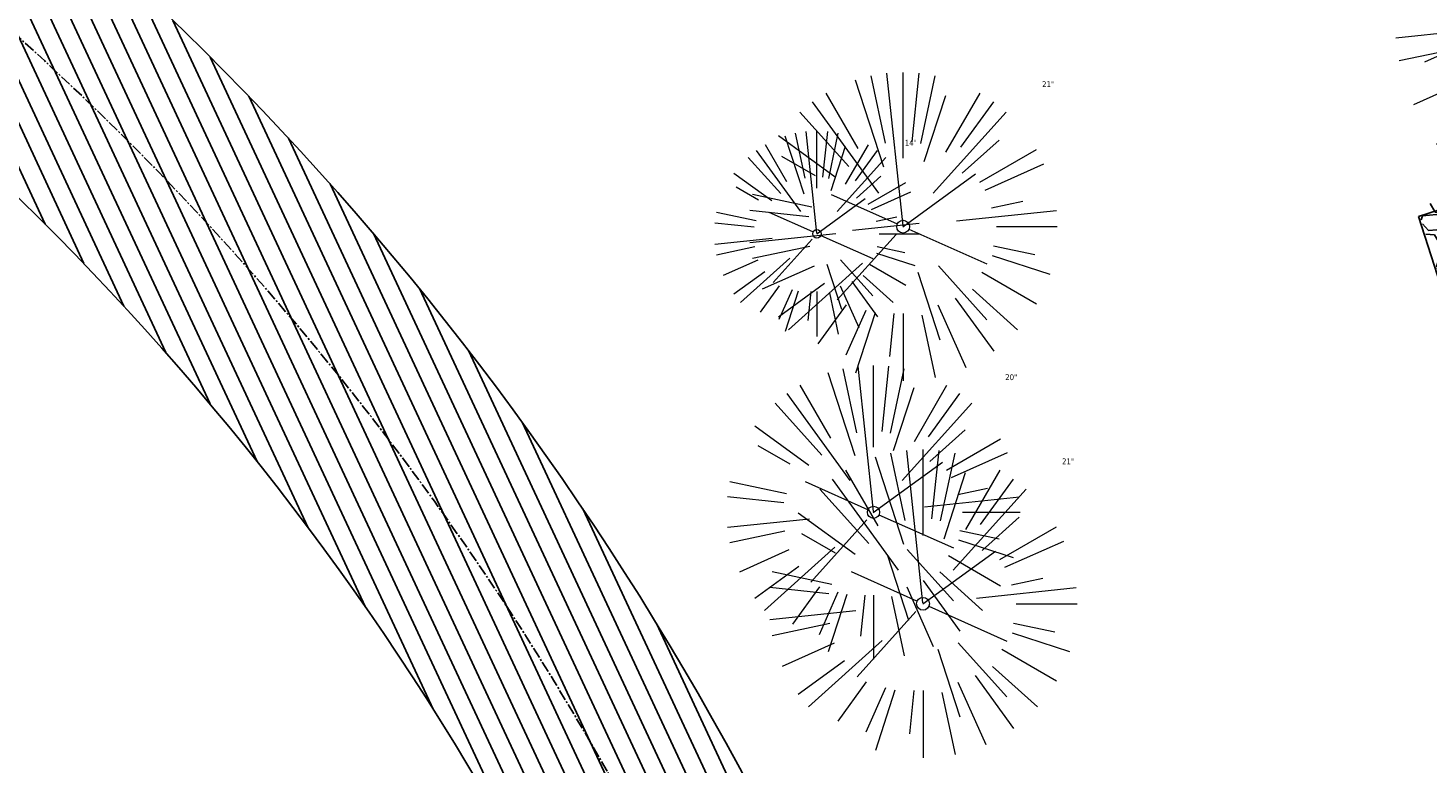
# Model space of a CAD drawing. Header units: feet. Extents: x 1133447 to 1140710, y 647622 to 649877.
# Tile 55 of 84: x 1134872 to 1134967, y 648908 to 648958. Entities that reach past the tile are written whole.
import ezdxf

# ---------------------------------------------------------------- set-up
doc = ezdxf.new("R2010")
doc.units = ezdxf.units.FT
doc.header["$MEASUREMENT"] = 0
doc.linetypes.add('CENTER2', pattern=[1.125, 0.75, -0.125, 0.125, -0.125])
for name, color, linetype in [('C-CAMPSITE-PADS', 6, 'Continuous'), ('C-PRKG-ASPH', 8, 'Continuous'), ('C-ROAD-ASPHALT', 1, 'Continuous'), ('C-ROAD-CNTR', 1, 'CENTER2'), ('C-SWLK-GRVL-PATT', 8, 'Continuous'), ('G-XREF', 7, 'Continuous')]:
    doc.layers.add(name, color=color, linetype=linetype)
doc.layers.add('V-SITE-VEGE', color=8, linetype='Continuous', lineweight=18)
doc.layers.add('V-SITE-VEGE-TEXT', color=8, linetype='Continuous', lineweight=18)
doc.styles.add('SEI-Dim & Leader', font='tahoma.ttf')
pattern_1 = [(115, (0, 0), (-1.132884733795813, -0.5282728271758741), [])]

# ---------------------------------------------------------------- blocks, each defined once
blk = doc.blocks.new('V-SITE-VEGE-Coniferious Tree 2')
at = {"color": 0, "linetype": 'ByBlock'}
for p, q in [((-0.0574950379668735, 0.2703678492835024), (-0.1039851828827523, 0.4890788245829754)), ((-0.0003172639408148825, 0.0025937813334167), (-0.05229705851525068, 0.4972664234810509)), ((-3.601054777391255e-05, 0.2219193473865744), (-3.601054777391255e-05, 0.5000060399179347)), ((0.02890183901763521, 0.2753366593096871), (0.05222503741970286, 0.4972664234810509)), ((0.0571938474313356, 0.2692740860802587), (0.1039131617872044, 0.4890788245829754)), ((-0.06264093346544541, 0.1926377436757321), (-0.1545378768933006, 0.4755369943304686)), ((-0.1460065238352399, 0.2528363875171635), (-0.2500390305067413, 0.4330260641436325)), ((0.06850648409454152, 0.2109817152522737), (0.1382469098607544, 0.425630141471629)), ((0.139142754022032, 0.2410654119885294), (0.2499670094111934, 0.4330260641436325)), ((-0.07913071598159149, 0.1088658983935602), (-0.2939353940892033, 0.4045257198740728)), ((0.1868724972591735, 0.2572635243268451), (0.2938633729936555, 0.4045257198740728)), ((-0.1756943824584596, 0.1950752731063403), (-0.3346129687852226, 0.3715878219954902)), ((0.09777767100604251, 0.108636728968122), (0.3345409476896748, 0.3715878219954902)), ((-0.2201011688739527, 0.1598873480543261), (-0.4045617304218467, 0.2938993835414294)), ((0.1919663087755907, 0.1728666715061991), (0.3115823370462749, 0.2805763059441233)), ((-0.2844040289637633, 0.1641894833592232), (-0.393144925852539, 0.2269610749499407)), ((0.2487690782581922, 0.143647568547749), (0.4329900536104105, 0.2500030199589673)), ((0.2658942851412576, 0.1183972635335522), (0.4567507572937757, 0.2033670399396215)), ((-0.0009318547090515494, -0.0006770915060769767), (0.2349564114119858, 0.1707208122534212)), ((-0.2961437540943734, 0.06292784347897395), (-0.4891148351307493, 0.1039491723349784)), ((-0.01992166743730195, 0.008854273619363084), (-0.2318825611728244, 0.1032199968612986)), ((0.2872695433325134, 0.06106323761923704), (0.3884790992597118, 0.08257391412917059)), ((-0.3060292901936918, 0.03215663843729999), (-0.4973024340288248, 0.05226104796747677)), ((0.173080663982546, 0.01818771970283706), (0.497230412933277, 0.05226104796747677)), ((0.3024988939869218, 0), (0.4999700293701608, 0)), ((-0.2182782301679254, -0.02292736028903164), (-0.4973024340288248, -0.05226104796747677)), ((-0.02300503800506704, -0.02554197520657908), (-0.2137781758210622, -0.2373882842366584)), ((0.01849546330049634, -0.008260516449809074), (0.2719985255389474, -0.1211160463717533)), ((0.2936342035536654, -0.06241742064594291), (0.4274066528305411, -0.09084484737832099)), ((-0.302185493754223, -0.0642195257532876), (-0.4891148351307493, -0.1039491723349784)), ((0.2891445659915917, -0.09395946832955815), (0.4755009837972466, -0.1545018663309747)), ((-0.1320480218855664, -0.1188660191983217), (-0.3716238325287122, -0.3345769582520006)), ((0.1143820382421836, -0.1271057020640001), (0.2718110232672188, -0.301920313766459)), ((-0.2881436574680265, -0.1282723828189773), (-0.4568227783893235, -0.2033670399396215)), ((0.04781873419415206, -0.1473038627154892), (0.1192466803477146, -0.3671294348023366)), ((0.2555295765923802, -0.1475434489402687), (0.4329900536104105, -0.2500030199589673)), ((-0.254528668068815, -0.1848980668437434), (-0.4045617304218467, -0.2938993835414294)), ((0.2253521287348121, -0.2029399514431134), (0.3715518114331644, -0.3345769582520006)), ((-0.1842986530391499, -0.2536176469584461), (-0.2766747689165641, -0.3807650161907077)), ((0.1131111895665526, -0.2541280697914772), (0.2033310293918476, -0.4567867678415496)), ((0.1688618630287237, -0.2324611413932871), (0.2938633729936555, -0.4045257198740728)), ((-0.1213812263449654, -0.2725449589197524), (-0.1855903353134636, -0.4167758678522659)), ((-0.09098502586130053, -0.2799408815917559), (-0.1545378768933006, -0.4755369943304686)), ((-0.02966136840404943, -0.2817638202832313), (-0.04434904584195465, -0.4216092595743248)), ((-3.601054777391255e-05, -0.2817638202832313), (-3.601054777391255e-05, -0.5000060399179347)), ((0.06104806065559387, -0.2873055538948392), (0.1039131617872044, -0.4890788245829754))]:
    blk.add_line(p, q, dxfattribs=at)
blk.add_circle((-3.601054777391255e-05, 0), 0.02083358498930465)
blk = doc.blocks.new('C_XBASE-PACTOLA_02403811')
at = {"layer": 'V-SITE-VEGE'}
for p, xscale, yscale, zscale in [((1134980.457, 648962.003), 29.99963760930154, 29.99963760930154, 29.99963760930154), ((1134979.718, 648959.1), 29.99963760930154, 29.99963760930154, 29.99963760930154), ((1134931.241, 648944.698), 20.99974632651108, 20.99974632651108, 20.99974632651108), ((1134925.373, 648944.211), 13.99983088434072, 13.99983088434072, 13.99983088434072), ((1134929.228, 648925.236), 19.99975840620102, 19.99975840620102, 19.99975840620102), ((1134932.598, 648919.005), 20.99974632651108, 20.99974632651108, 20.99974632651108)]:
    blk.add_blockref('V-SITE-VEGE-Coniferious Tree 2', p, dxfattribs=dict(at, xscale=xscale, yscale=yscale, zscale=zscale))
at = {"layer": 'V-SITE-VEGE-TEXT', "char_height": 0.4, "attachment_point": 7, "style": 'SEI-Dim & Leader'}
for s, insert in [('21"', (1134940.712234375, 648954.198)), ('14"', (1134931.353822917, 648950.211)), ('20"', (1134938.200604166, 648934.236)), ('21"', (1134942.069234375, 648928.505))]:
    blk.add_mtext(s, dxfattribs=dict(at, insert=insert))
blk = doc.blocks.new('C_PBASE-PACTOLA_02403811')
at = {"layer": 'C-CAMPSITE-PADS'}
blk.add_lwpolyline([(1134966.351838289, 648945.3967270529), (1134983.485116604, 648950.9149491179), (1134989.616474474, 648931.8779731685), (1134991.520172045, 648932.4911089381), (1134996.425258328, 648917.2615282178), (1134977.388282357, 648911.1301704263)], close=True, dxfattribs=at)
at = {"layer": 'C-ROAD-ASPHALT'}
for points in [[(1134609.502741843, 649004.1715281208, -0.08481675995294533), (1134717.918854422, 649151.0643979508), (1134791.743864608, 649222.0439889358, -0.04164346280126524), (1134816.518779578, 649242.1816391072), (1134837.543218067, 649256.5428028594, -0.2654684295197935), (1134923.566161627, 649263.4658695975), (1134945.862647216, 649253.0055803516, -0.03670103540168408), (1135008.742528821, 649217.6654234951), (1135070.901654, 649176.4593855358, -0.3025232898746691), (1135097.532652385, 649113.0929439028), (1135091.831089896, 649083.3959326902, -0.0492726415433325), (1135086.690765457, 649066.0532714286), (1135029.43531187, 648925.4119419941, -0.009218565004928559), (1135022.286728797, 648908.7392420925), (1134970.105907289, 648792.9779079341, 0.09466954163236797), (1134957.786175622, 648834.7349342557), (1134921.92741579, 648904.3472810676, 0.300313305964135), (1134722.086161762, 649016.5601342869), (1134632.500993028, 649010.1122188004, 0.09071439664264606)], [(1134633.649625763, 648994.1535019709), (1134723.234794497, 649000.6014174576, -0.3003133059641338), (1134907.703644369, 648897.0203221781), (1134943.5624042, 648827.4079753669, -0.2429416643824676), (1134943.472635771, 648735.6471404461, -0.01448214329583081), (1134938.281078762, 648725.8872446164), (1134902.771388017, 648660.9021647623, -0.1112368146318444), (1134861.541195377, 648614.0501326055), (1134757.483908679, 648538.5664206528, 0.1783965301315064), (1134706.299016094, 648462.144128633, -0.4786295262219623), (1134656.994557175, 648438.877100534, -0.1281532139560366), (1134626.710174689, 648464.732186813), (1134623.062749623, 648469.9579645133, -0.1042089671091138), (1134584.046954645, 648561.8052956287), (1134566.403948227, 648651.5934078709, -0.01381007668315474), (1134561.903038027, 648678.391101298), (1134552.825444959, 648743.3771249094, -0.09433329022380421), (1134558.209758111, 648852.4537669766), (1134566.77306571, 648887.8397463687, -0.03644235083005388), (1134590.864287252, 648962.9741265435, -0.2864198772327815)]]:
    blk.add_lwpolyline(points, format="xyb", close=True, dxfattribs=at)
at = {"layer": 'C-ROAD-CNTR'}
blk.add_lwpolyline([(1134962.526130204, 648776.1624366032, 0.132307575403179), (1134950.674289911, 648831.0714548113), (1134914.815530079, 648900.683801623, 0.3003133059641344), (1134722.66047813, 649008.5807758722), (1134633.075309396, 649002.1328603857, 0.139697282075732), (1134603.207227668, 648991.2487918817)], format="xyb", dxfattribs=at)
blk = doc.blocks.new('C_PHTCH-PACTOLA_02403811')
at = {"layer": 'C-PRKG-ASPH'}
h = blk.add_hatch(dxfattribs=at)
h.set_pattern_fill('ANSI31', color=256, scale=10, angle=70)
h.set_pattern_definition(pattern_1)
edge = h.paths.add_edge_path(flags=16)
edge.add_arc((1135093.567290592, 648760.3570235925), 541.9999999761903, 143.5703577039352, 153.2664360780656, ccw=False)
edge.add_arc((1135093.567290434, 648760.3570237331), 541.9999997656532, 133.8742793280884, 143.5703577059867, ccw=False)
edge.add_line((1134717.918854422, 649151.0643979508), (1134791.743864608, 649222.0439889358))
edge.add_arc((1134924.814897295, 649083.6384245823), 191.9999999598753, 124.33581191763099, 133.8742793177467, ccw=False)
edge.add_line((1134816.518779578, 649242.1816391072), (1134837.543218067, 649256.5428028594))
edge.add_arc((1134886.614896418, 649184.7029087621), 87.00000000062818, 64.86660358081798, 124.33581191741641, ccw=False)
edge.add_line((1134923.566161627, 649263.4658695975), (1134945.862647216, 649253.0055803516))
edge.add_arc((1134736.896871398, 648807.5874571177), 491.9999999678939, 56.45911934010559, 64.86660355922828, ccw=False)
edge.add_line((1135008.742528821, 649217.6654234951), (1135070.901654, 649176.4593855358))
edge.add_arc((1135036.644680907, 649124.7828938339), 62.00000000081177, -10.868034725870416, 56.45911933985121, ccw=False)
edge.add_line((1135097.532652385, 649113.0929439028), (1135091.831089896, 649083.3959326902))
edge.add_arc((1135001.481196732, 649100.7423100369), 92.00000001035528, 337.8486329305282, 349.13196525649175, ccw=False)
edge.add_line((1135086.690765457, 649066.0532714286), (1135029.43531187, 648925.4119419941))
edge.add_arc((1134573.749357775, 649110.9228871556), 491.9999995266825, 335.73595333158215, 337.84863296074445, ccw=False)
edge.add_line((1135022.286728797, 648908.7392420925), (1134970.105907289, 648792.9779079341))
edge.add_line((1134970.105907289, 648792.9779079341), (1134955.070696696, 648759.622817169))
edge.add_arc((1134506.533324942, 648961.8064625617), 492.0000003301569, 331.3465562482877, 335.7359533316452, ccw=False)
edge.add_line((1134938.281078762, 648725.8872446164), (1134902.771388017, 648660.9021647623))
edge.add_arc((1134778.161263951, 648728.9926705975), 142.0000000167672, 305.95733191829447, 331.34655630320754, ccw=False)
edge.add_line((1134861.541195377, 648614.0501326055), (1134757.483908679, 648538.5664206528))
edge.add_arc((1134835.579196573, 648430.9089730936), 133.0000000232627, 125.9573319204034, 166.4171722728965)
edge.add_arc((1134672.277915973, 648470.363906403), 35.00000000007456, 244.10855969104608, 346.41717227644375, ccw=False)
edge.add_arc((1134691.461854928, 648509.9128519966), 78.95614352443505, 214.9055155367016, 244.1168481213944, ccw=False)
edge.add_line((1134626.710174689, 648464.732186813), (1134623.062749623, 648469.9579645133))
edge.add_arc((1134821.506139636, 648608.4650796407), 241.9999999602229, 191.1167612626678, 214.9138039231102, ccw=False)
edge.add_line((1134584.046954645, 648561.8052956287), (1134566.403948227, 648651.5934078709))
edge.add_arc((1135049.172208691, 648746.4554480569), 491.9999999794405, 187.9519260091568, 191.1167612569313, ccw=False)
edge.add_line((1134561.903038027, 648678.391101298), (1134552.825444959, 648743.3771249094))
edge.add_arc((1134842.017716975, 648783.7730382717), 292.0000000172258, 166.3961174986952, 187.9519260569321, ccw=False)
edge.add_line((1134558.209758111, 648852.4537669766), (1134566.77306571, 648887.8397463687))
edge.add_arc((1135093.567290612, 648760.357023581), 542.0000000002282, 158.0478401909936, 166.396117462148, ccw=False)
edge.add_arc((1135093.567290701, 648760.357023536), 542.0000000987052, 153.2664360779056, 158.0478401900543, ccw=False)
edge = h.paths.add_edge_path()
edge.add_line((1134664.934415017, 648091.0186503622), (1134641.753924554, 648097.236757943))
edge.add_arc((1135131.441785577, 647965.8792352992), 506.9999999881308, 154.1154939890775, 164.9840567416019, ccw=False)
edge.add_arc((1135131.44177555, 647965.8792402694), 506.9999887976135, 153.4314984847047, 154.115493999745, ccw=False)
edge.add_arc((1134241.513528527, 648410.9103548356), 488.0000000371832, 333.4314984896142, 338.6383717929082)
edge.add_line((1134695.987914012, 648233.1548120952), (1134704.112198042, 648253.9264793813))
edge.add_arc((1134529.027803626, 648322.4060737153), 188.0000000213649, 338.6383717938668, 377.1954705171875)
edge.add_arc((1134651.306425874, 648360.2470375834), 60.00000000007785, 17.1954705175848, 74.97265706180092)
edge.add_line((1134666.863224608, 648418.1951696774), (1134661.500576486, 648419.8056636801))
edge.add_arc((1134691.489318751, 648509.9450223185), 94.99699278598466, 223.9418846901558, 251.5980721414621, ccw=False)
edge.add_arc((1134691.535842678, 648509.9839590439), 95.05751145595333, 214.9165962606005, 223.9393241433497, ccw=False)
edge.add_line((1134613.590003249, 648455.5746160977), (1134609.942525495, 648460.8004692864))
edge.add_arc((1134821.506139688, 648608.4650796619), 258.0000000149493, 191.1167612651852, 214.9138039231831, ccw=False)
edge.add_line((1134568.347173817, 648558.7203512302), (1134550.704167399, 648648.5084634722))
edge.add_arc((1135049.172208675, 648746.4554480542), 507.9999999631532, 187.9519260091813, 191.1167612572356, ccw=False)
edge.add_line((1134546.056886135, 648676.177626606), (1134536.979293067, 648741.163650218))
edge.add_arc((1134842.01771694, 648783.7730382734), 307.9999999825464, 166.3961174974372, 187.9519260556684, ccw=False)
edge.add_line((1134542.658637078, 648856.2170945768), (1134551.221944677, 648891.6030739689))
edge.add_arc((1135093.567290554, 648760.3570237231), 557.9999999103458, 163.9213237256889, 166.3961174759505, ccw=False)
edge.add_arc((1134538.177323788, 648920.4382053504), 19.99999999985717, 343.9213237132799, 402.7699397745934)
edge.add_line((1134552.859048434, 648934.0193305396), (1134533.446357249, 648955.005204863))
edge.add_arc((1135093.567290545, 648760.3570234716), 592.9783928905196, 146.0187423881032, 160.8370986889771, ccw=False)
edge.add_line((1134601.857481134, 649091.7855040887), (1134616.582948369, 649064.0343807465))
edge.add_arc((1134620.999668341, 649066.3780071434), 5.000000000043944, 207.9515834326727, 327.0740857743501)
edge.add_arc((1135093.567290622, 648760.3570235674), 558.0000000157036, 133.8742793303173, 147.0740857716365, ccw=False)
edge.add_line((1134706.829601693, 649162.5981949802), (1134780.654611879, 649233.5777859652))
edge.add_arc((1134924.814897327, 649083.6384245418), 208.0000000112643, 124.3358119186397, 133.8742793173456, ccw=False)
edge.add_line((1134807.494103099, 649255.3935736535), (1134828.518541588, 649269.7547374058))
edge.add_arc((1134886.614896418, 649184.7029087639), 102.9999999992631, 64.86660357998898, 124.33581191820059, ccw=False)
edge.add_line((1134930.361796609, 649277.9510118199), (1134952.658282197, 649267.4907225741))
edge.add_arc((1134736.896871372, 648807.5874570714), 508.0000000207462, 56.4591193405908, 64.86660355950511, ccw=False)
edge.add_line((1135017.583038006, 649231.0012923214), (1135079.742163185, 649189.7952543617))
edge.add_arc((1135036.644680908, 649124.782893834), 77.99999999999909, -10.868034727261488, 56.45911934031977, ccw=False)
edge.add_line((1135113.245677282, 649110.0761826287), (1135107.544114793, 649080.3791714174))
edge.add_arc((1135001.481196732, 649100.7423100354), 108.0000000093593, 337.84863293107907, 349.131965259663, ccw=False)
edge.add_line((1135101.509820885, 649060.0203951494), (1135044.254367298, 648919.3790657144))
edge.add_arc((1134573.749357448, 649110.9228872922), 507.9999998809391, 335.7359533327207, 337.84863295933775, ccw=False)
edge.add_line((1135036.873309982, 648902.1641641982), (1134969.657277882, 648753.0477392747))
edge.add_arc((1134506.53332524, 648961.8064624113), 507.9999999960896, 331.346556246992, 335.73595333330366, ccw=False)
edge.add_line((1134952.321656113, 648718.215074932), (1134916.811965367, 648653.2299950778))
edge.add_arc((1134778.161263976, 648728.9926705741), 157.9999999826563, 305.9573319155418, 331.3465563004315, ccw=False)
edge.add_line((1134870.936117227, 648601.0988607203), (1134766.878830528, 648525.6151487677))
edge.add_arc((1134835.579196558, 648430.9089731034), 117.0000000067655, 125.9573319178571, 162.264860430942)
edge.add_arc((1134752.713885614, 648457.4106757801), 29.99999999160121, 162.264860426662, 196.8024120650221)
edge.add_arc((1134835.579196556, 648430.9089731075), 113.0000000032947, 170.9217318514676, 197.5476736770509)
edge.add_line((1134727.837491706, 648396.8395581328), (1134731.162683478, 648386.3239143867))
edge.add_arc((1134529.027802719, 648322.4060734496), 212.0000009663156, 11.340079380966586, 17.54767372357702, ccw=False)
edge.add_arc((1134529.055568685, 648322.403813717), 211.9732215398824, -20.64909134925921, 11.342153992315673, ccw=False)
edge.add_arc((1134759.869013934, 648235.3149369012), 34.72371615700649, 159.1871917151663, 239.4135572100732)
edge.add_line((1134742.200276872, 648205.422593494), (1134709.513, 648185.696))
edge.add_line((1134709.513, 648185.696), (1134698.996135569, 648181.0065459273))
edge.add_arc((1135131.441785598, 647965.8792352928), 483.0000000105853, 153.5511843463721, 164.9840567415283)
h = blk.add_hatch(dxfattribs=at)
h.set_pattern_fill('ANSI31', color=256, scale=10, angle=70)
h.set_pattern_definition(pattern_1)
edge = h.paths.add_edge_path()
edge.add_arc((1134528.118781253, 648951.5747513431), 468.1169545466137, 332.7082799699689, 335.7919468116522)
edge.add_line((1134955.070696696, 648759.622817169), (1134970.105907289, 648792.9779079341))
edge.add_arc((1134854.663832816, 648781.6144823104), 116.0000000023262, 5.621742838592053, 27.25393242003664)
edge.add_line((1134957.786175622, 648834.7349342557), (1134921.92741579, 648904.3472810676))
edge.add_arc((1134737.018387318, 648809.0968155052), 208.0000000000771, 27.25393242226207, 94.11677930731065)
edge.add_line((1134722.086161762, 649016.5601342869), (1134632.500993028, 649010.1122188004))
edge.add_arc((1134637.239103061, 648944.282511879), 66.00000000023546, 94.1167793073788, 114.8502392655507)
edge.add_arc((1135093.567290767, 648760.3570235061), 542.000000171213, 153.2664360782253, 158.047840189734)
edge.add_arc((1134637.23910306, 648944.2825118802), 49.99999999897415, 94.11677930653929, 158.0478401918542, ccw=False)
edge.add_line((1134633.649625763, 648994.1535019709), (1134723.234794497, 649000.6014174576))
edge.add_arc((1134737.018387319, 648809.0968155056), 191.9999999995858, 27.25393242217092, 94.1167793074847, ccw=False)
edge.add_line((1134907.703644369, 648897.0203221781), (1134943.5624042, 648827.4079753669))
edge.add_arc((1134854.663832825, 648781.6144823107), 99.99999999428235, -26.539358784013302, 27.253932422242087, ccw=False)
at = {"layer": 'C-SWLK-GRVL-PATT'}
h = blk.add_hatch(dxfattribs=at)
h.set_pattern_fill('GRAVEL', color=256, scale=5)
h.set_pattern_definition([(228.012787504, (3.6, 5), (-40.00000000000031, -45.00000000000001), [0.67268, -66.5954402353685]), (184.969740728, (3.15, 4.5), (59.99999999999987, 5.000000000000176), [1.15434, -114.27962380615]), (132.510447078, (2, 4.4), (50.00000000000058, -54.99999999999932), [0.8139400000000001, -80.5801629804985]), (267.273689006, (0.05, 3.15), (5.000000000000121, 100.0000000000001), [1.05119, -104.067790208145]), (292.833654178, (0, 2.1), (-24.99999999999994, 60.00000000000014), [1.030775, -102.0468656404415]), (357.273689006, (0.4, 1.15), (-100.0000000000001, 5.000000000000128), [1.05119, -104.067790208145]), (37.6942404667, (1.45, 1.1), (-64.99999999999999, -49.99999999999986), [1.390145, -137.62424274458]), (72.2553283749, (2.55, 1.95), (35.00000000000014, 110), [1.31244, -129.9316074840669]), (121.429565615, (2.95, 3.2), (-40.0000000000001, 64.99999999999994), [1.05475, -104.420365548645]), (175.236358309, (2.4, 4.1), (54.99999999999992, -5.00000000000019), [1.20416, -59.0038128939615]), (222.397437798, (1.2, 4.2), (-59.99999999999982, -54.99999999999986), [1.55724, -154.1668750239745]), (138.814074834, (5, 3.1), (-35.00000000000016, 30), [0.5315049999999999, -52.61922406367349]), (171.46923439, (4.600000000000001, 3.45), (64.99999999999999, -9.999999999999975), [1.011185, -100.107557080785]), (225, (3.6, 3.6), (-5.551115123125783e-16, -4.999999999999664), [0.707105, -6.3639628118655]), (203.198590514, (3.25, 4.2), (24.99999999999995, 9.999999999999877), [0.38079, -37.6980755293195]), (291.801409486, (2.9, 4.050000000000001), (-4.99999999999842, 15.00000000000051), [0.538515, -26.3873090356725]), (30.96375653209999, (3.1, 3.55), (15.00000000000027, 9.999999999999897), [0.874645, -28.2801144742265]), (161.565051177, (3.85, 4), (10.00000000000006, -4.999999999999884), [0.632455, -15.178933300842]), (16.389540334, (0, 4.050000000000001), (49.99999999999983, 15.00000000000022), [0.886, -87.714225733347]), (70.3461759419, (0.8500000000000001, 4.3), (-20.0000000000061, -55.00000000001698), [0.7433049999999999, -73.58703873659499]), (293.198590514, (3.85, 5), (-9.999999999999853, 24.99999999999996), [0.761575, -37.3172905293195]), (343.610459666, (4.149999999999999, 4.3), (-49.99999999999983, 15.00000000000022), [0.8859999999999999, -87.71422573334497]), (339.44395478, (0, 0.95), (-25.00000000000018, 10.00000000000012), [0.8543999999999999, -41.86561872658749]), (294.775140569, (0.8, 0.65), (-25.00000000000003, 55.00000000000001), [0.71589, -70.87321531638]), (66.8014094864, (3.9, 0), (9.999999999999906, 24.99999999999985), [0.761575, -37.3172905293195]), (17.3540246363, (4.2, 0.7000000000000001), (-64.99999999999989, -19.99999999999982), [0.838155, -82.97711807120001]), (69.44395478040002, (1.45, 0), (-10.00000000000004, -24.99999999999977), [0.4272, -42.29281872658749]), (101.309932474, (3.6, 0), (-4.999999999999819, 20.00000000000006), [0.25495, -25.240147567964]), (165.963756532, (3.55, 0.25), (14.99999999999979, -5.000000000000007), [1.030775, -19.5847531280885]), (186.009005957, (2.55, 0.5), (50.00000000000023, 4.999999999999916), [0.9552499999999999, -94.56961587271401]), (303.690067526, (3.1, 3.1), (-4.999999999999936, 9.999999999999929), [0.7211099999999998, -17.30664637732]), (353.157226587, (3.5, 2.5), (85.00000000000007, -10.00000000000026), [1.25897, -124.6378131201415]), (60.9453959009, (4.75, 2.35), (-19.99999999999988, -34.99999999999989), [0.51478, -50.963370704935]), (90, (5, 2.8), (-4.999999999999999, 5), [0.3, -4.699999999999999]), (120.256437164, (2.45, 0.65), (20.00000000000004, -35.00000000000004), [0.69462, -68.76759994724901]), (48.01278750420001, (2.1, 1.25), (40, 44.99999999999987), [1.34536, -65.92276023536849]), (0, (3, 2.25), (5, 5), [1.3, -3.7]), (325.3048464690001, (4.3, 2.25), (50.0000000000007, -34.99999999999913), [0.7905699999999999, -78.26637150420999]), (254.054604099, (4.95, 1.8), (-5.000000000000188, -20.00000000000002), [0.72801, -35.6725394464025]), (207.645975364, (4.75, 1.1), (-94.99999999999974, -50.00000000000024), [1.185325, -117.347370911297]), (175.42607874, (3.7, 0.55), (-64.99999999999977, 5.000000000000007), [1.253995, -124.1453670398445])])
h.paths.add_polyline_path([(1134966.255535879, 648946.0098628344), (1134977.291979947, 648911.7433062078), (1134996.425258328, 648917.2615282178), (1134991.520172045, 648932.4911089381), (1134989.616474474, 648931.8779731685), (1134983.485116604, 648950.9149491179)])

msp = doc.modelspace()

# ---------------------------------------------------------------- block references
at = {"layer": 'G-XREF'}
msp.add_blockref('C_XBASE-PACTOLA_02403811', (0, 0), dxfattribs=at)

# ---------------------------------------------------------------- next in the draw order: block references
for name in ['C_PBASE-PACTOLA_02403811', 'C_PHTCH-PACTOLA_02403811']:
    msp.add_blockref(name, (0, 0), dxfattribs=at)

doc.saveas('drawing.dxf')
